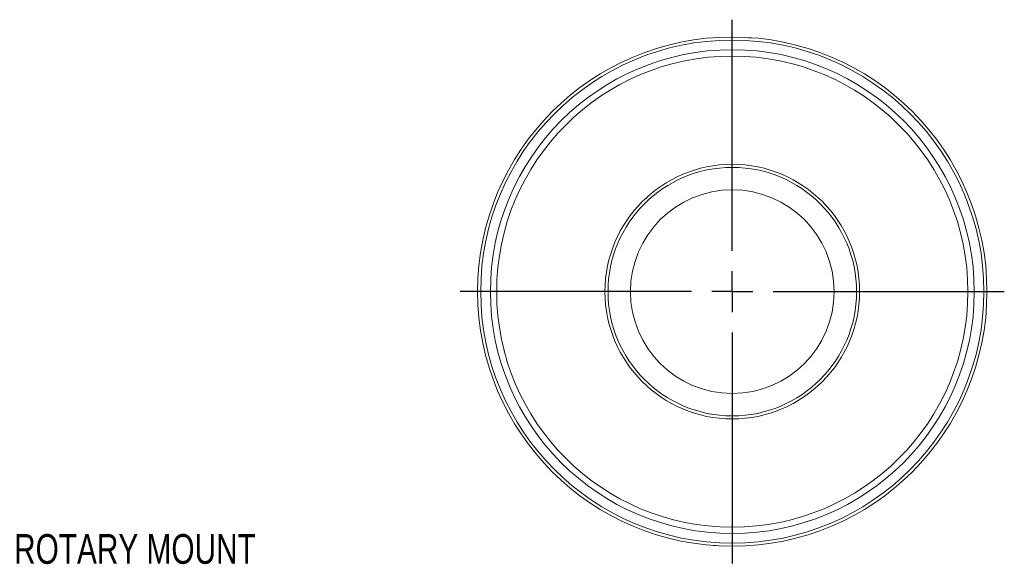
# Model space of a CAD drawing. Header units: inches. Extents: x 0.2 to 15.1, y 0.4 to 10.7.
# Tile 8 of 10: x 5 to 9.8, y 8.1 to 10.7. Entities that reach past the tile are written whole.
import ezdxf

# ---------------------------------------------------------------- set-up
doc = ezdxf.new("R2010")
doc.units = ezdxf.units.IN
doc.header["$MEASUREMENT"] = 0
doc.layers.add('FORMAT', color=7, linetype='Continuous')
doc.styles.add('SLDTEXTSTYLE0', font='TXT', dxfattribs={"width": 0.75})

# ---------------------------------------------------------------- blocks, each defined once
blk = doc.blocks.new('SW_CENTERMARKSYMBOL_0')
at = {"layer": 'FORMAT', "color": 0}
for p, q in [((0, 0.2), (0, 1.335)), ((0, 0), (0, 0.1)), ((-0.2, 0), (-1.335, 0)), ((0, 0), (-0.1, 0)), ((0, 0), (0, -0.1)), ((0, 0), (0.1, 0)), ((0.2, 0), (1.335, 0)), ((0, -0.2), (0, -1.335))]:
    blk.add_line(p, q, dxfattribs=at)

msp = doc.modelspace()

# ---------------------------------------------------------------- linework, layer by layer
at = {"color": 7, "linetype": 'Continuous', "lineweight": 15}
for p, q in [((8.5945, 10.6454), (8.5806, 10.6448)), ((8.4058, 8.1525), (8.4196, 8.1531))]:
    msp.add_line(p, q, dxfattribs=at)
for radius in [1.25, 1.235, 1.1875, 1.1565, 0.625, 0.61, 0.5]:
    msp.add_circle((8.5001, 9.3989), radius, dxfattribs=at)

# ---------------------------------------------------------------- block references
at = {"layer": 'FORMAT', "color": 7}
msp.add_blockref('SW_CENTERMARKSYMBOL_0', (8.5001, 9.3989), dxfattribs=at)

# ---------------------------------------------------------------- texts
at = {"layer": 'FORMAT', "color": 7, "insert": (0.1638, 8.2087), "char_height": 0.145833, "attachment_point": 1, "style": 'SLDTEXTSTYLE0'}
msp.add_mtext('THIS DRAWING REPRESENTS THE LMR-25-20 LINEAR ADJUSTABLE ROTARY MOUNT', dxfattribs=at)

doc.saveas('drawing.dxf')
